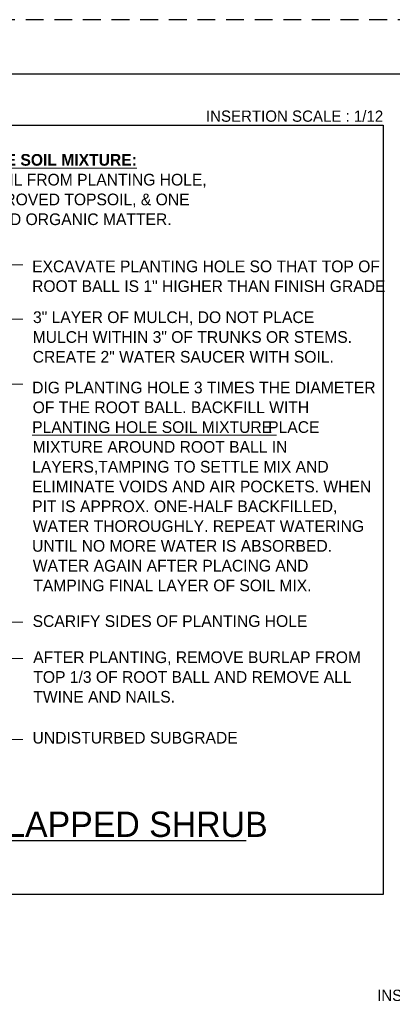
# Paper-space layout '113851PD001' of a CAD drawing. Header units: feet. Extents: x -1 to 187, y -1 to 115.
# Tile 27 of 32: x 18.26 to 21.71, y 12.26 to 21.38. Entities that reach past the tile are written whole.
import ezdxf
from ezdxf.enums import TextEntityAlignment as Align

# ---------------------------------------------------------------- set-up
doc = ezdxf.new("R2010")
doc.units = ezdxf.units.FT
doc.header["$MEASUREMENT"] = 0
doc.linetypes.add('OhDOT_USTN3', pattern=[0.22, 0.165, -0.055])
for name, color, linetype in [('C-ANNO-TEXT', 7, 'Continuous'), ('MA_Detail - title', 7, 'Continuous'), ('SH_Border', 7, 'Continuous'), ('SH_Cut_Line', 7, 'OhDOT_USTN3'), ('SH_Data', 7, 'Continuous'), ('SH_Text', 7, 'Continuous')]:
    doc.layers.add(name, color=color, linetype=linetype)
doc.layers.add('MA_Detail - frame', color=92, linetype='Continuous', plot=False)
doc.layers.add('MA_Detail - text - label', color=7, linetype='Continuous', lineweight=9)
doc.styles.add('Font 70-Main Title', font='txt', dxfattribs={"width": 1.15, "height": 0.25})
doc.styles.add('MA - 1 inch detail', font='GOTHIC.TTF', dxfattribs={"height": 1.25})
doc.styles.add('MA - 1-2 inch text', font='GOTHIC.TTF', dxfattribs={"height": 2.5})
doc.styles.add('MtXpl_Century_Gothic', font='GOTHICB.TTF')
doc.styles.add('ols - plant details', font='GOTHIC.TTF', dxfattribs={"height": 1.3})
doc.styles.add('Slanted-Normal', font='font31.shx', dxfattribs={"height": 0.14})
doc.styles.add('Straight-Sub Title', font='font30.shx', dxfattribs={"height": 0.17})
doc.dimstyles.new('Dec-1  Slanted', dxfattribs={"dimtxt": 0.14, "dimasz": 0.14, "dimexe": 0.07, "dimexo": 0.07, "dimgap": 0.07, "dimtad": 1, "dimdec": 1, "dimzin": 3, "dimdsep": 46, "dimtxsty": 'Slanted-Normal', "dimblk": 'Dim1', "dimcen": 0, "dimclrd": 95, "dimclre": 95, "dimclrt": 7, "dimadec": 1, "dimazin": 3, "dimtfac": 1, "dimtdec": 1, "dimtix": 1, "dimtofl": 0, "dimtmove": 1, "dimatfit": 3, "dimldrblk": 'Dim1', "dimfxl": 1, "dimtolj": 1, "dimtzin": 0, "dimlwd": -1, "dimlwe": -1, "dimarcsym": 0})

# ---------------------------------------------------------------- blocks, each defined once
blk = doc.blocks.new('BLKWO')
at = {"layer": 'SH_Border', "color": 7, "linetype": 'Continuous', "flags": 128}
blk.add_lwpolyline([(2, 21.5), (33.5, 21.5), (33.5, 0.5), (2, 0.5), (2, 21.5)], close=True, dxfattribs=at)
at = {"layer": 'SH_Cut_Line', "color": 7, "linetype": 'OhDOT_USTN3', "flags": 128}
blk.add_lwpolyline([(0, 0), (34, 0), (34, 22), (0, 22), (0, 0)], close=True, dxfattribs=at)
at = {"layer": 'SH_Data', "style": 'Font 70-Main Title', "width": 1.15}
for tag, p in [('TITLEAREA2M', (33, 13.2917)), ('TITLEAREA1', (33, 3.7917))]:
    blk.add_attdef(tag, text='', height=0.25, rotation=90, dxfattribs=at).set_placement(p, align=Align.MIDDLE_CENTER)
at = {"layer": 'SH_Data', "style": 'Straight-Sub Title'}
for tag, p in [('SHEETNO', (33.0203, 1.0031)), ('SHEETTOTAL', (33.0203, 0.6634))]:
    blk.add_attdef(tag, text='', height=0.17, dxfattribs=at).set_placement(p, align=Align.BOTTOM_CENTER)
blk = doc.blocks.new('Dim1')
h = blk.add_hatch(color=4)
h.dxf.hatch_style = 1
h.paths.add_polyline_path([(0, 0), (-1, -0.2), (-1, 0.2)])
at = {"color": 4}
blk.add_lwpolyline([(0, 0), (-1, -0.2), (-1, 0.2), (0, 0)], dxfattribs=at)
blk = doc.blocks.new('*D1011')
at = {"layer": 'Defpoints', "color": 0, "transparency": 16777216}
for p in [(17.884, 19.0638), (17.884, 16.5377), (15.9175, 16.3971, -1415.3447)]:
    blk.add_point(p, dxfattribs=at)
at = {"layer": 'SH_Text', "color": 95, "linetype": 'Continuous', "transparency": 16777216}
for p, q in [((15.9175, 16.4671), (15.9175, 19.1338)), ((16.0575, 19.0638), (17.744, 19.0638)), ((17.884, 16.6077), (17.884, 19.1338))]:
    blk.add_line(p, q, dxfattribs=at)
at = {"layer": 'SH_Text', "color": 95, "transparency": 16777216, "xscale": 0.14, "yscale": 0.14, "zscale": 0.14, "rotation": 180}
blk.add_blockref('Dim1', (15.9175, 19.0638), dxfattribs=at)
at = {"layer": 'SH_Text', "color": 95, "transparency": 16777216, "xscale": 0.14, "yscale": 0.14, "zscale": 0.14}
blk.add_blockref('Dim1', (17.884, 19.0638), dxfattribs=at)
at = {"layer": 'SH_Text', "color": 7, "transparency": 16777216, "insert": (16.9007, 19.2105), "char_height": 0.14, "width": 9.9418, "attachment_point": 5, "style": 'Slanted-Normal'}
blk.add_mtext('\\A1;EQUAL', dxfattribs=at)

psp = doc.layouts.new('113851PD001')

# ---------------------------------------------------------------- linework, layer by layer
at = {"layer": 'MA_Detail - frame'}
for p, q in [((11.5141, 20.3987), (21.6244, 20.3987)), ((21.6244, 20.3987), (21.6244, 13.2737)), ((21.6244, 13.2737), (11.5141, 13.2737))]:
    psp.add_line(p, q, dxfattribs=at)
at = {"layer": 'MA_Detail - text - label'}
for p, q in [((18.1898, 19.1059), (18.2876, 19.1059)), ((18.1898, 18.6019), (18.2876, 18.6019)), ((18.1898, 17.9996), (18.2876, 17.9996)), ((18.1898, 15.7953), (18.2876, 15.7953)), ((18.1898, 15.4586), (18.2876, 15.4586)), ((18.1898, 14.7096), (18.2876, 14.7096))]:
    psp.add_line(p, q, dxfattribs=at)
at = {"layer": 'MA_Detail - title'}
psp.add_line((12.1244, 13.7737), (20.3546, 13.7737), dxfattribs=at)

# ---------------------------------------------------------------- block references
at = {"layer": 'C-ANNO-TEXT'}
psp.add_blockref('BLKWO', (-0.5, -0.625), dxfattribs=at)

# ---------------------------------------------------------------- texts
at = {"layer": 'MA_Detail - frame', "style": 'MA - 1 inch detail'}
for p in [(21.6244, 20.3987), (23.2095, 12.2578)]:
    psp.add_text('INSERTION SCALE : 1/12', height=0.104167, dxfattribs=at).set_placement(p, align=Align.BOTTOM_RIGHT)
at = {"layer": 'MA_Detail - text - label'}
for s, height, style, p in [('%%UPLANTING HOLE SOIL MIXTURE:', 0.108333, 'MtXpl_Century_Gothic', (17.0424, 20.023)), ('TWO PARTS SOIL FROM PLANTING HOLE,', 0.108333, 'ols - plant details', (17.0523, 19.8397)), ('ONE PART APPROVED TOPSOIL, & ONE', 0.108333, 'ols - plant details', (17.0463, 19.6564)), ('PART APPROVED ORGANIC MATTER.', 0.108333, 'ols - plant details', (17.0416, 19.4731)), ('EXCAVATE PLANTING HOLE SO THAT TOP OF', 0.108333, 'ols - plant details', (18.3743, 19.0369)), ('ROOT BALL IS 1" HIGHER THAN FINISH GRADE', 0.108333, 'ols - plant details', (18.3738, 18.8536)), ('3" LAYER OF MULCH, DO NOT PLACE', 0.108333, 'ols - plant details', (18.3823, 18.5661)), ('MULCH WITHIN 3" OF TRUNKS OR STEMS.', 0.108333, 'ols - plant details', (18.3793, 18.3828)), ('CREATE 2" WATER SAUCER WITH SOIL.', 0.108333, 'ols - plant details', (18.3794, 18.1995)), ('DIG PLANTING HOLE 3 TIMES THE DIAMETER', 0.108333, 'ols - plant details', (18.3744, 17.915)), ('OF THE ROOT BALL. BACKFILL WITH', 0.108333, 'ols - plant details', (18.3792, 17.7317)), ('%%UPLANTING HOLE SOIL MIXTURE ', 0.108333, 'ols - plant details', (18.3745, 17.5485)), ('PLACE', 0.10833, 'ols - plant details', (20.5595, 17.5485)), ('MIXTURE AROUND ROOT BALL IN', 0.108333, 'ols - plant details', (18.3793, 17.3652)), ('LAYERS,TAMPING TO SETTLE MIX AND', 0.108333, 'ols - plant details', (18.3744, 17.1819)), ('ELIMINATE VOIDS AND AIR POCKETS. WHEN', 0.108333, 'ols - plant details', (18.3743, 16.9986)), ('PIT IS APPROX. ONE-HALF BACKFILLED,', 0.108333, 'ols - plant details', (18.3745, 16.8153)), ('WATER THOROUGHLY. REPEAT WATERING', 0.108333, 'ols - plant details', (18.3805, 16.6321)), ('UNTIL NO MORE WATER IS ABSORBED.', 0.108333, 'ols - plant details', (18.374, 16.4488)), ('WATER AGAIN AFTER PLACING AND', 0.108333, 'ols - plant details', (18.3805, 16.2655)), ('TAMPING FINAL LAYER OF SOIL MIX.', 0.108333, 'ols - plant details', (18.3852, 16.0822)), ('SCARIFY SIDES OF PLANTING HOLE', 0.108333, 'ols - plant details', (18.3786, 15.7524)), ('AFTER PLANTING, REMOVE BURLAP FROM', 0.108333, 'ols - plant details', (18.384, 15.4179)), ('TOP 1/3 OF ROOT BALL AND REMOVE ALL', 0.108333, 'ols - plant details', (18.3852, 15.2347)), ('TWINE AND NAILS.', 0.108333, 'ols - plant details', (18.3852, 15.0514)), ('UNDISTURBED SUBGRADE', 0.108333, 'ols - plant details', (18.3777, 14.6726)), ('PLANTING DETAIL :  BALLED AND BURLAPPED SHRUB', 0.234375, 'MA - 1-2 inch text', (12.3343, 13.808))]:
    psp.add_text(s, height=height, dxfattribs=dict(at, style=style)).set_placement(p)

# ---------------------------------------------------------------- dimensions: what is measured, and where the dimension line sits
at = {"layer": 'SH_Text'}
dim = psp.add_linear_dim(base=(17.884, 19.0638), p1=(15.9175, 16.3971, -1415.3447), p2=(17.884, 16.5377), text='EQUAL', dimstyle='Dec-1  Slanted', override={"dimpost": "'"}, dxfattribs=at)
dim.commit()
dim.dimension.update_dxf_attribs({"geometry": '*D1011', "text_midpoint": (16.9007, 19.0638), "dimtype": 160})

doc.saveas('drawing.dxf')
